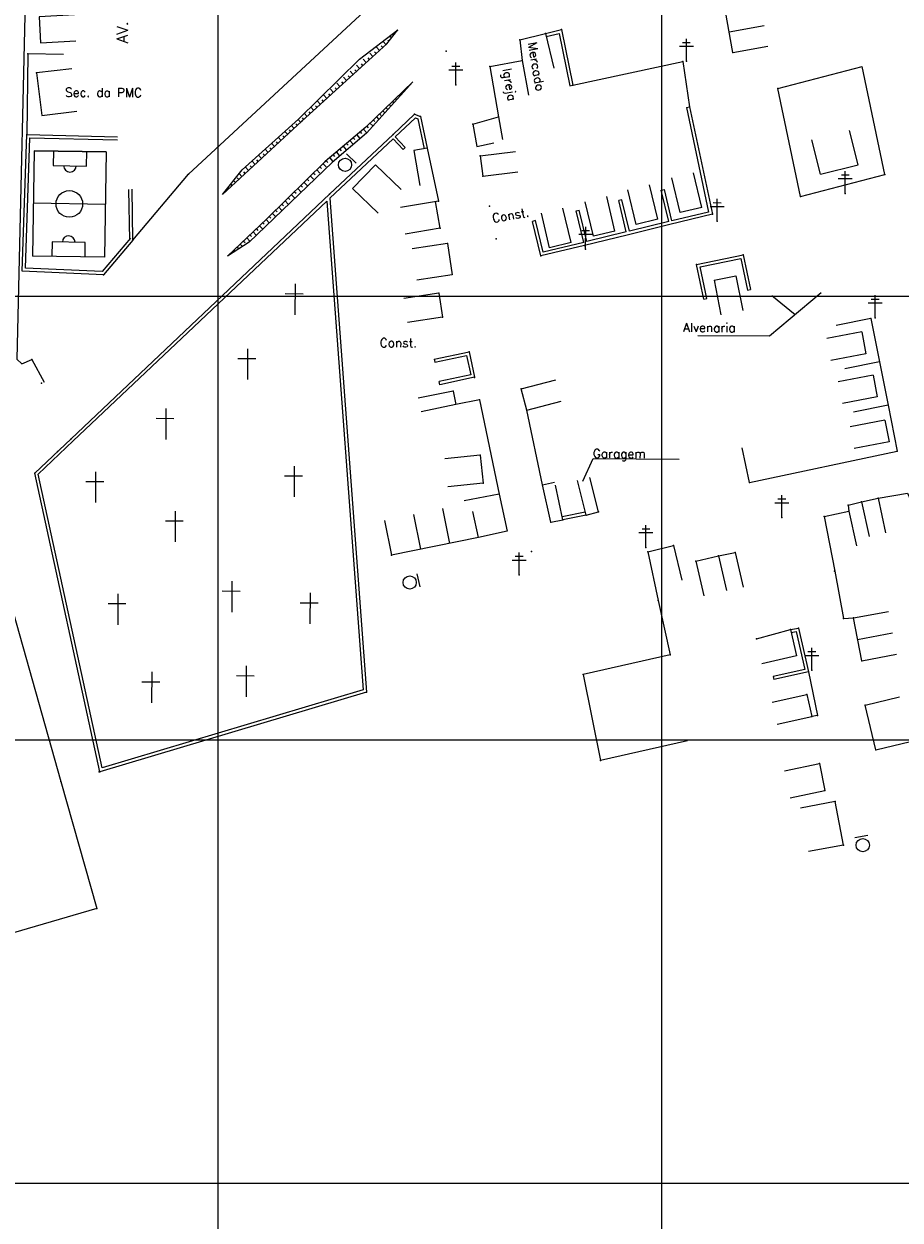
# Model space of a CAD drawing. Header units: millimetres. Extents: x 196436 to 199900, y 8705373 to 8708636.
# Tile 36 of 92: x 197956 to 198154, y 8706092 to 8706361. Entities that reach past the tile are written whole.
import ezdxf
from ezdxf.enums import TextEntityAlignment as Align

# ---------------------------------------------------------------- set-up
doc = ezdxf.new("R2010")
doc.units = ezdxf.units.MM
doc.header["$LTSCALE"] = 5
for name, color, linetype in [('CAMPO_FUT', 7, 'Continuous'), ('CASA', 6, 'Continuous'), ('CERCA', 3, 'CERCA_LINE'), ('MALHA', 9, 'Continuous'), ('MEIO-FIO', 7, 'Continuous'), ('MURO', 9, 'Continuous'), ('PE', 7, 'Continuous'), ('PL', 23, 'Continuous'), ('POSTE', 3, 'Continuous'), ('TALUDE', 212, 'Continuous'), ('TEXTO', 2, 'Continuous'), ('TXT_NRUA', 3, 'Continuous')]:
    doc.layers.add(name, color=color, linetype=linetype)
doc.styles.add('GEOSIS', font='ROMANS.SHX')
doc.linetypes.add('CERCA_LINE', pattern='A,0.5,-0.2,["X",Standard,S=0.1,R=0,X=-0.1,Y=-0.05],-0.25', length=0.95)

# ---------------------------------------------------------------- blocks, each defined once
blk = doc.blocks.new('CAMPO')
at = {"layer": 'CAMPO_FUT'}
for p, q in [((-12.9, 36.4), (-22.3, 45.4)), ((-33.6, 14.7), (-12.9, 36.4)), ((-43, 23.7), (-33.6, 14.7))]:
    blk.add_line(p, q, dxfattribs=at)
for points in [[(-55.1, 11), (-10.3, 58.1)], [(-10.3, 58.1), (-55.1, 11)], [(-10.3, 58.1), (58.5, -7.5)], [(24.1, 25.3), (-20.7, -21.7)], [(-55.1, 11), (13.7, -54.5)], [(58.5, -7.5), (13.7, -54.5)], [(46.4, -20.1), (37, -11.2), (16.3, -32.9), (25.7, -41.8)], [(37, -11.2), (16.3, -32.9)]]:
    blk.add_lwpolyline(points, dxfattribs=at)
blk.add_circle((1.7, 1.8), 12, dxfattribs=at)
for centre, start, end in [((-23.3, 25.6), 226.3786, 46.3786), ((26.7, -22), 46.3786, 226.3786)]:
    blk.add_arc(centre, 5.73, start, end, dxfattribs=at)
blk = doc.blocks.new('T1')
at = {"layer": 'TALUDE'}
for points in [[(0, 0), (0, 1)], [(1, 0), (1, 0.5)]]:
    blk.add_lwpolyline(points, dxfattribs=at)
blk = doc.blocks.new('A$C6C777A1E')
at = {"layer": 'CASA'}
for points in [[(0, 8), (0, 0)], [(0, 8), (5, 8)], [(5, 8), (5, 0)]]:
    blk.add_lwpolyline(points, dxfattribs=at)
blk = doc.blocks.new('C')
at = {"layer": 'CASA'}
blk.add_lwpolyline([(0, 0), (0, 8)], dxfattribs=at)
blk = doc.blocks.new('PL')
at = {"layer": 'PL'}
blk.add_line((2.01, 1.49), (2.01, -1.49), dxfattribs=at)
blk.add_circle((0, 0), 1.49, dxfattribs=at)

msp = doc.modelspace()

# ---------------------------------------------------------------- linework, layer by layer
at = {"layer": 'CASA'}
for p, q in [((198061.295, 8706351.768), (198063.259, 8706340.382)), ((198063.259, 8706340.382), (198064.145, 8706335.301)), ((198057.475, 8706338.787), (198058.36, 8706333.705))]:
    msp.add_line(p, q, dxfattribs=at)
for points in [[(197967.756, 8706363.384), (197959.767, 8706362.955), (197960.082, 8706357.097), (197968.07, 8706357.526)], [(198116.088, 8706354.939), (198114.422, 8706364.17)], [(198115.255, 8706359.555), (198123.128, 8706360.975)], [(198068.079, 8706357.776), (198073.865, 8706359.19)], [(198068.079, 8706357.776), (198068.569, 8706353.141)], [(198073.865, 8706359.19), (198075.764, 8706351.419)], [(198116.088, 8706354.939), (198123.961, 8706356.36)], [(197967.156, 8706351.26), (197959.212, 8706350.315), (197960.353, 8706340.729), (197968.297, 8706341.675)], [(198061.295, 8706351.768), (198068.569, 8706353.141)], [(198068.569, 8706353.141), (198070.052, 8706345.28)], [(198057.475, 8706338.787), (198063.259, 8706340.382)], [(198135.821, 8706327.473), (198133.877, 8706335.233)], [(198144.331, 8706329.605), (198142.387, 8706337.365)], [(198047.22, 8706333.34), (198044.187, 8706332.813)], [(198044.187, 8706332.813), (198045.554, 8706324.931)], [(198047.22, 8706333.34), (198049.778, 8706321.423)], [(198058.36, 8706333.705), (198062.255, 8706334.555)], [(198059.132, 8706331.62), (198067.071, 8706332.608)], [(198030.395, 8706324.266), (198035.546, 8706329.61)], [(198035.546, 8706329.61), (198041.306, 8706324.059)], [(198059.132, 8706331.62), (198059.705, 8706327.016)], [(198135.821, 8706327.473), (198144.331, 8706329.605)], [(198059.705, 8706327.016), (198067.644, 8706328.003)], [(198030.395, 8706324.266), (198036.156, 8706318.714)], [(198049.778, 8706321.423), (198041.186, 8706319.953)], [(198050.099, 8706315.297), (198049.071, 8706321.302)], [(198050.099, 8706315.297), (198042.213, 8706313.948)], [(198051.743, 8706311.844), (198043.832, 8706310.658)], [(198051.743, 8706311.844), (198052.798, 8706304.811)], [(198052.798, 8706304.811), (198044.886, 8706303.625)], [(198049.849, 8706300.684), (198041.939, 8706299.486)], [(198049.849, 8706300.684), (198050.671, 8706295.255)], [(198050.671, 8706295.255), (198042.761, 8706294.058)], [(198068.411, 8706279.108), (198076.151, 8706281.132)], [(198053.026, 8706278.578), (198045.19, 8706276.967)], [(198053.026, 8706278.578), (198053.654, 8706275.526)], [(198069.662, 8706274.323), (198068.411, 8706279.108)], [(198069.662, 8706274.323), (198077.402, 8706276.347)], [(198053.654, 8706275.526), (198045.818, 8706273.915)], [(198059.124, 8706264.133), (198051.168, 8706263.298)], [(198059.124, 8706264.133), (198059.782, 8706257.866)], [(198059.782, 8706257.866), (198051.826, 8706257.031)], [(198073.196, 8706257.463), (198075.867, 8706258.027)], [(198075.073, 8706249.007), (198073.196, 8706257.463)], [(198077.745, 8706249.571), (198076.091, 8706257.399)], [(198083, 8706250.641), (198081.06, 8706258.402)], [(198085.79, 8706251.338), (198083.85, 8706259.1)], [(198063.384, 8706255.363), (198065.199, 8706247.01)], [(198145.059, 8706253.649), (198148.793, 8706254.463)], [(198148.793, 8706254.463), (198150.496, 8706246.646)], [(198058.78, 8706245.585), (198057.48, 8706251.442)], [(198136.683, 8706250.341), (198142.231, 8706251.542)], [(198142.031, 8706252.852), (198145.059, 8706253.649)], [(198142.031, 8706252.852), (198142.231, 8706251.542)], [(198142.231, 8706251.542), (198143.925, 8706243.724)], [(198145.059, 8706253.649), (198146.762, 8706245.833)], [(198075.073, 8706249.007), (198077.745, 8706249.571)], [(198083, 8706250.641), (198085.79, 8706251.338)], [(198136.683, 8706250.341), (198139.012, 8706237.964)], [(198065.199, 8706247.01), (198058.78, 8706245.585)], [(198058.78, 8706245.585), (198039.143, 8706241.609)], [(198096.89, 8706242.377), (198102.712, 8706243.754)], [(198102.712, 8706243.754), (198104.553, 8706235.969)], [(198096.89, 8706242.377), (198099.229, 8706231.393)], [(198107.767, 8706240.242), (198112.868, 8706241.417)], [(198112.868, 8706241.417), (198116.581, 8706242.168)], [(198112.868, 8706241.417), (198114.664, 8706233.621)], [(198116.581, 8706242.168), (198118.377, 8706234.372)], [(198107.767, 8706240.242), (198109.563, 8706232.446)], [(198143.269, 8706227.446), (198151.13, 8706228.934)], [(198145.102, 8706217.761), (198143.269, 8706227.446)], [(198121.418, 8706222.772), (198129.036, 8706224.847)], [(198129.036, 8706224.847), (198130.422, 8706218.886)], [(198144.186, 8706222.604), (198152.046, 8706224.091)], [(198145.102, 8706217.761), (198152.963, 8706219.249)], [(198130.422, 8706218.886), (198122.63, 8706217.074)], [(198124.906, 8706208.488), (198132.717, 8706210.219)], [(198132.717, 8706210.219), (198133.831, 8706205.194)], [(198126.02, 8706203.463), (198133.831, 8706205.194)], [(198127.732, 8706192.987), (198135.565, 8706194.613)], [(198135.565, 8706194.613), (198136.831, 8706188.515)], [(198128.998, 8706186.889), (198136.831, 8706188.515)]]:
    msp.add_lwpolyline(points, dxfattribs=at)
for p in [(198068.079, 8706357.776, 710.084), (198073.864, 8706359.19, 709.59), (198116.088, 8706354.939, 705.77), (198061.295, 8706351.768, 710.65), (198068.569, 8706353.141, 710.632), (197959.212, 8706350.315, 712.245), (198063.259, 8706340.381, 711.118), (198057.475, 8706338.786, 711.452), (198059.132, 8706331.62, 711.745), (198059.705, 8706327.015, 711.958), (198049.778, 8706321.422, 712.749), (198061.209, 8706320.248, 711.588), (198050.099, 8706315.296, 713.057), (198051.743, 8706311.843, 712.516), (198062.734, 8706312.889, 711.802), (198049.849, 8706300.684, 712.502), (198050.671, 8706295.255, 712.511), (198053.026, 8706278.578, 713.282), (198068.411, 8706279.108, 711.583), (198069.662, 8706274.322, 711.501), (198059.124, 8706264.133, 712.241), (198059.782, 8706257.866, 712.536), (198073.196, 8706257.462, 711.589), (198148.793, 8706254.462, 706.582), (198142.03, 8706252.852, 707.098), (198142.231, 8706251.542, 707.019), (198145.059, 8706253.649, 706.775), (198075.073, 8706249.006, 711.521), (198083, 8706250.64, 711.015), (198085.79, 8706251.338, 710.786), (198136.682, 8706250.34, 707.38), (198102.712, 8706243.753, 709.527), (198039.143, 8706241.608, 714.202), (198070.707, 8706242.413, 713.546), (198096.889, 8706242.377, 710.048), (198112.868, 8706241.416, 709.054), (198116.58, 8706242.168, 708.774), (198107.767, 8706240.241, 709.545), (198139.011, 8706237.963, 707.587), (198099.229, 8706231.393, 710.407), (198143.269, 8706227.445, 707.596), (198121.418, 8706222.771, 708.886), (198145.102, 8706217.761, 707.601), (198132.716, 8706210.218, 708.283), (198133.83, 8706205.193, 708.351), (198135.565, 8706194.612, 709.054), (198136.831, 8706188.514, 709.058), (198139.158, 8706186.063, 708.185), (198141.013, 8706176.249, 708.223)]:
    msp.add_point(p, dxfattribs=at)
at = {"layer": 'CERCA'}
for p, q in [((198059.012, 8706276.628), (198063.384, 8706255.363)), ((198063.384, 8706255.363), (198055.532, 8706253.832)), ((197948.077, 8706249.408), (197964.635, 8706190.556)), ((198099.229, 8706231.393), (198101.921, 8706219.095)), ((198101.921, 8706219.095), (198082.381, 8706214.693)), ((198105.823, 8706199.712), (198086.282, 8706195.31)), ((197964.635, 8706190.556), (197972.79, 8706161.962)), ((197972.79, 8706161.962), (197926.327, 8706148.388))]:
    msp.add_line(p, q, dxfattribs=at)
for points in [[(198030.481, 8706402.539), (198032.525, 8706394.838), (198038.081, 8706368.976), (197993.405, 8706327.509)], [(197965.229, 8706354.468), (197957.23, 8706354.581), (197956.973, 8706336.415)], [(198080.034, 8706347.567), (198104.771, 8706352.901), (198106.299, 8706342.694)], [(198126.204, 8706346.837), (198145.211, 8706351.796)], [(198150.315, 8706327.432), (198145.211, 8706351.796)], [(198131.308, 8706322.472), (198126.204, 8706346.837)], [(197980.918, 8706312.608), (197993.405, 8706327.509)], [(198131.308, 8706322.472), (198150.315, 8706327.432)], [(198147.177, 8706294.943), (198139.334, 8706293.37)], [(198147.177, 8706294.943), (198151.092, 8706275.428)], [(198149.134, 8706285.185), (198141.291, 8706283.612)], [(198059.012, 8706276.628), (198053.654, 8706275.526)], [(198073.196, 8706257.463), (198069.662, 8706274.323)], [(198151.092, 8706275.428), (198143.248, 8706273.854)], [(198151.092, 8706275.428), (198153.103, 8706265.06)], [(198119.807, 8706257.985), (198118.145, 8706265.81)], [(198119.807, 8706257.985), (198153.103, 8706265.06)], [(198148.793, 8706254.463), (198155.457, 8706255.573), (198157.147, 8706251.756)], [(198139.012, 8706237.964), (198141.022, 8706227.295), (198143.269, 8706227.446)], [(198082.381, 8706214.693), (198086.282, 8706195.31)], [(198133.136, 8706215.323), (198135.175, 8706205.446), (198133.831, 8706205.194)], [(198145.87, 8706207.82), (198153.647, 8706209.696)], [(198148.312, 8706197.696), (198145.87, 8706207.82)], [(198148.312, 8706197.696), (198156.089, 8706199.572)], [(198139.158, 8706186.064), (198131.297, 8706184.578)], [(198141.013, 8706176.25), (198139.158, 8706186.064)], [(198141.013, 8706176.25), (198133.152, 8706174.764)]]:
    msp.add_lwpolyline(points, dxfattribs=at)
for p in [(197957.23, 8706354.58, 711.606), (198104.771, 8706352.901, 706.434), (198126.204, 8706346.837, 705.484), (197993.405, 8706327.509, 713.788), (198150.315, 8706327.431, 704.538), (198131.308, 8706322.472, 705.899), (198147.177, 8706294.943, 705.586), (198059.012, 8706276.628, 712.057), (198151.091, 8706275.427, 706.028), (198153.103, 8706265.059, 706.268), (198119.807, 8706257.984, 708.069), (198141.022, 8706227.294, 707.767), (198101.921, 8706219.094, 710.23), (198082.38, 8706214.693, 711.636), (198145.869, 8706207.819, 707.485), (198135.174, 8706205.445, 708.216), (198148.312, 8706197.695, 707.208), (198086.282, 8706195.309, 711.678), (197964.634, 8706190.556, 717.106), (197972.79, 8706161.962, 717.458)]:
    msp.add_point(p, dxfattribs=at)
at = {"layer": 'MALHA'}
for p, q in [((198000, 8708635.599), (198000, 8705384.785)), ((198100, 8708635.599), (198100, 8705384.785)), ((198100, 8708635.599), (198100, 8705384.785)), ((196441.61, 8706300), (199000, 8706300)), ((196441.61, 8706300), (199000, 8706300)), ((196441.61, 8706200), (199000, 8706200)), ((196441.61, 8706200), (199000, 8706200)), ((196441.61, 8706100), (199000, 8706100)), ((196441.61, 8706100), (199000, 8706100))]:
    msp.add_line(p, q, dxfattribs=at)
at = {"layer": 'MEIO-FIO'}
for points in [[(197989.648, 8706570.146), (197962.246, 8706564.569), (197959.405, 8706486.029), (197954.763, 8706285.773), (197955.899, 8706284.76), (197958.115, 8706285.734)], [(197958.115, 8706285.734), (197960.911, 8706280.614)]]:
    msp.add_lwpolyline(points, dxfattribs=at)
for p in [(197958.115, 8706285.734, 714.431), (197960.303, 8706280.378, 714.697)]:
    msp.add_point(p, dxfattribs=at)
at = {"layer": 'MURO'}
for p, q in [((198073.865, 8706359.19), (198077.453, 8706360.085)), ((198074.034, 8706358.511), (198076.915, 8706359.229)), ((198076.915, 8706359.229), (198079.348, 8706347.426)), ((198077.453, 8706360.085), (198080.034, 8706347.567)), ((198039.533, 8706336.443), (198044.378, 8706340.978)), ((198044.378, 8706340.978), (198045.71, 8706340.51)), ((198045.71, 8706340.51), (198047.22, 8706333.34)), ((198105.615, 8706342.548), (198110.606, 8706318.954)), ((198106.299, 8706342.694), (198111.452, 8706318.439)), ((198040.012, 8706335.932), (198044.546, 8706340.177)), ((198044.546, 8706340.177), (198045.106, 8706339.98)), ((198045.106, 8706339.98), (198046.535, 8706333.194)), ((198025.209, 8706322.96), (198039.533, 8706336.443)), ((198025.275, 8706322.062), (198039.503, 8706335.454)), ((198039.503, 8706335.454), (198041.765, 8706333.051)), ((198040.012, 8706335.932), (198042.275, 8706333.531)), ((198041.765, 8706333.051), (198042.275, 8706333.531)), ((197966.971, 8706267.846), (198025.209, 8706322.96)), ((197966.971, 8706267.846), (198025.209, 8706322.96)), ((198025.275, 8706322.062), (198033.517, 8706210.721)), ((198025.275, 8706322.062), (198033.517, 8706210.721)), ((198091.029, 8706321.713), (198090.348, 8706321.548)), ((198092.071, 8706314.454), (198090.348, 8706321.548)), ((198092.751, 8706314.619), (198091.029, 8706321.713)), ((198099.956, 8706323.88), (198100.637, 8706324.045)), ((198101.679, 8706316.786), (198099.956, 8706323.88)), ((198102.359, 8706316.951), (198100.637, 8706324.045)), ((198080.74, 8706319.215), (198081.421, 8706319.38)), ((198082.464, 8706312.121), (198080.74, 8706319.215)), ((198083.143, 8706312.286), (198081.421, 8706319.38)), ((198110.606, 8706318.954), (198102.359, 8706316.951)), ((198072.799, 8706309.074), (198070.927, 8706316.852)), ((198073.316, 8706309.919), (198071.607, 8706317.016)), ((198101.844, 8706316.106), (198092.236, 8706313.773)), ((198101.679, 8706316.786), (198092.751, 8706314.619)), ((198111.452, 8706318.439), (198101.844, 8706316.106)), ((198092.236, 8706313.773), (198082.628, 8706311.441)), ((198092.071, 8706314.454), (198083.143, 8706312.286)), ((198082.628, 8706311.441), (198072.799, 8706309.074)), ((198082.464, 8706312.121), (198073.316, 8706309.919)), ((198107.909, 8706307.131), (198118.397, 8706309.332)), ((198108.738, 8706306.589), (198117.855, 8706308.503)), ((198117.855, 8706308.503), (198119.355, 8706301.359)), ((198118.397, 8706309.332), (198120.04, 8706301.503)), ((198109.553, 8706299.301), (198107.909, 8706307.131)), ((198110.238, 8706299.445), (198108.738, 8706306.589)), ((198048.807, 8706285.798), (198056.634, 8706287.454)), ((198048.952, 8706285.113), (198056.094, 8706286.624)), ((198056.094, 8706286.624), (198057.024, 8706282.228)), ((198056.634, 8706287.454), (198057.854, 8706281.688)), ((198057.024, 8706282.228), (198049.882, 8706280.717)), ((198057.854, 8706281.688), (198050.027, 8706280.032)), ((197958.765, 8706260.062), (197966.971, 8706267.846)), ((197958.765, 8706260.062), (197966.971, 8706267.846)), ((197973.412, 8706192.731), (197958.765, 8706260.062)), ((197973.412, 8706192.731), (197958.765, 8706260.062)), ((198082.83, 8706251.321), (198077.6, 8706250.256)), ((198083, 8706250.641), (198077.745, 8706249.571)), ((198129.036, 8706224.847), (198130.9, 8706225.174)), ((198130.9, 8706225.174), (198133.136, 8706215.323)), ((198129.195, 8706224.165), (198130.365, 8706224.369)), ((198130.365, 8706224.369), (198132.299, 8706215.851)), ((198132.299, 8706215.851), (198125.18, 8706214.235)), ((198125.18, 8706214.235), (198125.335, 8706213.552)), ((198133.136, 8706215.323), (198125.335, 8706213.552)), ((198033.517, 8706210.721), (197973.412, 8706192.731)), ((198033.517, 8706210.721), (197973.412, 8706192.731))]:
    msp.add_line(p, q, dxfattribs=at)
for points in [[(198079.348, 8706347.426), (198080.034, 8706347.567)], [(198105.615, 8706342.548), (198106.299, 8706342.694)], [(197980.918, 8706312.608), (197974.279, 8706304.825), (197955.975, 8706305.594), (197956.973, 8706336.415), (197977.453, 8706335.935)], [(197980.386, 8706313.063), (197973.968, 8706305.538), (197956.697, 8706306.264), (197957.651, 8706335.699), (197977.436, 8706335.235)], [(197980.218, 8706312.595), (197979.995, 8706324.058)], [(197980.918, 8706312.608), (197980.695, 8706324.072)], [(198071.607, 8706317.016), (198070.927, 8706316.852)], [(198017.441, 8706302.752), (198017.41, 8706295.786)], [(198017.441, 8706302.752), (198017.41, 8706295.786)], [(198015.229, 8706300.562), (198019.266, 8706300.544)], [(198015.229, 8706300.562), (198019.266, 8706300.544)], [(198119.355, 8706301.359), (198120.04, 8706301.503)], [(198109.553, 8706299.301), (198110.238, 8706299.445)], [(198006.735, 8706288.133), (198006.705, 8706281.166)], [(198006.735, 8706288.133), (198006.705, 8706281.166)], [(198004.524, 8706285.943), (198008.56, 8706285.925)], [(198004.524, 8706285.943), (198008.56, 8706285.925)], [(198048.807, 8706285.798), (198048.952, 8706285.113)], [(198050.027, 8706280.032), (198049.882, 8706280.717)], [(197988.328, 8706274.647), (197988.298, 8706267.681)], [(197988.328, 8706274.647), (197988.298, 8706267.681)], [(197986.117, 8706272.457), (197990.154, 8706272.439)], [(197986.117, 8706272.457), (197990.154, 8706272.439)], [(197972.487, 8706260.417), (197972.457, 8706253.45)], [(197972.487, 8706260.417), (197972.457, 8706253.45)], [(198015.05, 8706259.497), (198019.086, 8706259.479)], [(198015.05, 8706259.497), (198019.086, 8706259.479)], [(198017.261, 8706261.687), (198017.23, 8706254.721)], [(198017.261, 8706261.687), (198017.23, 8706254.721)], [(197970.276, 8706258.226), (197974.312, 8706258.209)], [(197970.276, 8706258.226), (197974.312, 8706258.209)], [(197990.429, 8706251.538), (197990.398, 8706244.572)], [(197990.429, 8706251.538), (197990.398, 8706244.572)], [(197988.218, 8706249.348), (197992.254, 8706249.33)], [(197988.218, 8706249.348), (197992.254, 8706249.33)], [(198003.203, 8706235.716), (198003.172, 8706228.749)], [(198003.203, 8706235.716), (198003.172, 8706228.749)], [(197977.504, 8706232.895), (197977.473, 8706225.929)], [(197977.504, 8706232.895), (197977.473, 8706225.929)], [(198000.992, 8706233.525), (198005.028, 8706233.508)], [(198000.992, 8706233.525), (198005.028, 8706233.508)], [(198020.805, 8706233.072), (198020.775, 8706226.106)], [(198020.805, 8706233.072), (198020.775, 8706226.106)], [(197975.293, 8706230.705), (197979.329, 8706230.687)], [(197975.293, 8706230.705), (197979.329, 8706230.687)], [(198018.594, 8706230.882), (198022.63, 8706230.864)], [(198018.594, 8706230.882), (198022.63, 8706230.864)], [(198006.422, 8706216.635), (198006.391, 8706209.669)], [(198006.422, 8706216.635), (198006.391, 8706209.669)], [(197985.133, 8706215.262), (197985.102, 8706208.295)], [(197985.133, 8706215.262), (197985.102, 8706208.295)], [(198004.211, 8706214.445), (198008.247, 8706214.427)], [(198004.211, 8706214.445), (198008.247, 8706214.427)], [(197982.921, 8706213.072), (197986.958, 8706213.054)], [(197982.921, 8706213.072), (197986.958, 8706213.054)]]:
    msp.add_lwpolyline(points, dxfattribs=at)
msp.add_lwpolyline([(198024.619, 8706321.439), (198032.778, 8706211.23), (197973.935, 8706193.618), (197959.533, 8706259.826), (197967.453, 8706267.338)], close=True, dxfattribs=at)
msp.add_lwpolyline([(198024.619, 8706321.439), (198032.778, 8706211.23), (197973.935, 8706193.618), (197959.533, 8706259.826), (197967.453, 8706267.338)], close=True, dxfattribs=at)
for p in [(198077.453, 8706360.085, 709.349), (198080.034, 8706347.567, 708.844), (198044.378, 8706340.978, 712.395), (198045.71, 8706340.51, 712.6), (198106.299, 8706342.693, 706.789), (197956.973, 8706336.415, 712.418), (198039.533, 8706336.443, 713.015), (198047.22, 8706333.339, 712.913), (198025.209, 8706322.96, 713.991), (198111.452, 8706318.438, 707.146), (197980.918, 8706312.608, 713.88), (198082.628, 8706311.44, 709.9), (198072.799, 8706309.074, 710.741), (198118.397, 8706309.331, 707.567), (198107.909, 8706307.13, 707.7), (197974.279, 8706304.825, 713.995), (198056.633, 8706287.454, 712.257), (198057.853, 8706281.687, 712.158), (197966.971, 8706267.846, 715.203), (197963.928, 8706264.965, 715.166), (197958.765, 8706260.062, 715.019), (198077.744, 8706249.571, 711.355), (198129.036, 8706224.847, 708.374), (198130.9, 8706225.173, 708.239), (198133.136, 8706215.322, 708.213), (198033.517, 8706210.72, 715.06), (197973.271, 8706192.733, 717.183), (197973.411, 8706192.73, 717.224)]:
    msp.add_point(p, dxfattribs=at)
at = {"layer": 'PE'}
for p in [(198051.494, 8706355.21, 710.152), (198018.972, 8706339.409, 712.378), (198024.221, 8706330.31, 712.74)]:
    msp.add_point(p, dxfattribs=at)
at = {"layer": 'POSTE'}
for p, q in [((198104.736, 8706357.17), (198106.486, 8706357.163)), ((198105.592, 8706352.967), (198105.615, 8706358.006)), ((198104.032, 8706356.333), (198107.182, 8706356.32)), ((198052.775, 8706351.852), (198054.525, 8706351.845)), ((198053.631, 8706347.649), (198053.653, 8706352.688)), ((198052.071, 8706351.015), (198055.221, 8706351.002)), ((198140.519, 8706327.35), (198142.269, 8706327.343)), ((198141.375, 8706323.147), (198141.398, 8706328.187)), ((198139.815, 8706326.513), (198142.965, 8706326.5)), ((198112.513, 8706316.867), (198112.535, 8706321.907)), ((198110.953, 8706320.234), (198114.103, 8706320.22)), ((198111.656, 8706321.071), (198113.406, 8706321.063)), ((198081.339, 8706313.98), (198084.489, 8706313.966)), ((198082.043, 8706314.816), (198083.793, 8706314.809)), ((198082.899, 8706310.613), (198082.921, 8706315.653)), ((198148.129, 8706295.136), (198148.151, 8706300.176)), ((198146.569, 8706298.503), (198149.719, 8706298.489)), ((198147.272, 8706299.34), (198149.022, 8706299.332)), ((198126.236, 8706254.268), (198127.985, 8706254.26)), ((198127.092, 8706250.064), (198127.114, 8706255.104)), ((198125.532, 8706253.431), (198128.682, 8706253.417)), ((198094.904, 8706246.685), (198098.054, 8706246.671)), ((198095.608, 8706247.522), (198097.358, 8706247.514)), ((198096.465, 8706243.318), (198096.487, 8706248.358)), ((198067.044, 8706241.345), (198068.794, 8706241.338)), ((198067.901, 8706237.142), (198067.923, 8706242.182)), ((198066.34, 8706240.508), (198069.49, 8706240.495)), ((198132.283, 8706219.015), (198135.433, 8706219.002)), ((198132.987, 8706219.852), (198134.737, 8706219.845)), ((198133.844, 8706215.649), (198133.866, 8706220.689))]:
    msp.add_line(p, q, dxfattribs=at)
for p in [(198105.592, 8706352.966, 706.353), (198053.631, 8706347.648, 711.604), (198141.375, 8706323.146, 705.17), (198112.513, 8706316.867, 707.096), (198082.899, 8706310.612, 709.909), (198148.129, 8706295.136, 705.464), (198127.092, 8706250.064, 707.899), (198096.464, 8706243.318, 709.851), (198067.9, 8706237.141, 712.278), (198133.843, 8706215.648, 708.151)]:
    msp.add_point(p, dxfattribs=at)
at = {"layer": 'TALUDE'}
for points in [[(198001.05, 8706322.916), (198005.508, 8706328.435), (198018.177, 8706339.875), (198031.984, 8706353.445), (198040.557, 8706359.994)], [(198001.05, 8706322.916), (198018.972, 8706339.409), (198031.484, 8706350.886), (198038.102, 8706356.834), (198040.557, 8706359.994)], [(198039.8, 8706359.019), (198039.543, 8706359.219)], [(198037.929, 8706356.678), (198037.261, 8706357.422)], [(198038.58, 8706357.45), (198038.339, 8706357.719)], [(198039.186, 8706358.23), (198038.721, 8706358.591)], [(198043.933, 8706348.287), (198033.492, 8706336.739), (198025.806, 8706330.096), (198007.094, 8706312.171), (198002.195, 8706308.969)], [(198043.933, 8706348.287), (198033.356, 8706338.097), (198024.221, 8706330.31), (198011.081, 8706317.426), (198002.195, 8706308.969)], [(198041.513, 8706345.956), (198041.674, 8706345.788)], [(198042.233, 8706346.649), (198042.347, 8706346.532)], [(198042.954, 8706347.343), (198043.019, 8706347.276)], [(198038.633, 8706343.18), (198038.985, 8706342.814)], [(198039.353, 8706343.874), (198039.7, 8706343.514)], [(198040.073, 8706344.568), (198040.33, 8706344.301)], [(198040.793, 8706345.262), (198041.002, 8706345.045)], [(198035.752, 8706340.405), (198036.296, 8706339.84)], [(198036.472, 8706341.099), (198036.819, 8706340.739)], [(198037.192, 8706341.793), (198037.641, 8706341.327)], [(198037.912, 8706342.487), (198038.259, 8706342.127)], [(198033.591, 8706338.324), (198033.938, 8706337.964)], [(198034.312, 8706339.018), (198034.951, 8706338.353)], [(198035.032, 8706339.711), (198035.379, 8706339.351)], [(198005.465, 8706326.979), (198004.862, 8706327.635)], [(198006.201, 8706327.656), (198005.862, 8706328.024)], [(198002.522, 8706324.27), (198002.321, 8706324.489)], [(198003.258, 8706324.948), (198002.956, 8706325.276)], [(198003.993, 8706325.625), (198003.591, 8706326.062)], [(198004.729, 8706326.302), (198004.391, 8706326.67)], [(198004.368, 8706311.037), (198004.713, 8706310.675)], [(198005.093, 8706311.727), (198005.6, 8706311.194)], [(198002.92, 8706309.659), (198003.046, 8706309.525)], [(198003.644, 8706310.348), (198003.897, 8706310.082)]]:
    msp.add_lwpolyline(points, dxfattribs=at)
at = {"layer": 'TEXTO', "color": 7}
for points in [[(198135.948, 8706300.713), (198124.332, 8706290.991), (198108.195, 8706291.062)], [(198124.861, 8706300.11), (198130.14, 8706295.852)], [(198082.245, 8706258.262), (198084.57, 8706263.354), (198103.991, 8706263.269)]]:
    msp.add_lwpolyline(points, dxfattribs=at)

# ---------------------------------------------------------------- block references
at = {"layer": 'CASA'}
for name, p, rotation in [('T1', (198036.442, 8706355.342), 41.94780331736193), ('T1', (198033.467, 8706352.668), 41.94780331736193), ('T1', (198034.954, 8706354.005), 41.94780331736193), ('T1', (198030.501, 8706349.984), 42.52770180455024), ('T1', (198031.979, 8706351.331), 41.94780331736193), ('T1', (198027.553, 8706347.28), 42.52770180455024), ('T1', (198029.027, 8706348.632), 42.52770180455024), ('T1', (198024.605, 8706344.576), 42.52770180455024), ('T1', (198026.079, 8706345.928), 42.52770180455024), ('T1', (198021.657, 8706341.873), 42.52770180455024), ('T1', (198023.131, 8706343.224), 42.52770180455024), ('T1', (198018.71, 8706339.168), 42.62330285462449), ('T1', (198020.183, 8706340.521), 42.52770180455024), ('T1', (198015.767, 8706336.46), 42.62330285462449), ('T1', (198017.238, 8706337.814), 42.62330285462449), ('T1', (198032.844, 8706337.66), 220.4448450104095), ('T1', (198012.823, 8706333.751), 42.62330285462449), ('T1', (198014.295, 8706335.105), 42.62330285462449), ('T1', (198029.8, 8706335.066), 220.4448450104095), ('T1', (198031.322, 8706336.363), 220.4448450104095), ('T1', (198009.88, 8706331.042), 42.62330285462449), ('T1', (198011.352, 8706332.397), 42.62330285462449), ('T1', (198026.755, 8706332.471), 220.4448450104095), ('T1', (198028.278, 8706333.768), 220.4448450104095), ('T1', (198006.937, 8706328.334), 42.62330285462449), ('T1', (198008.408, 8706329.688), 42.62330285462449), ('T1', (198023.743, 8706329.841), 224.436943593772), ('T1', (198025.233, 8706331.173), 220.4448450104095), ('T1', (198020.887, 8706327.041), 224.436943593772), ('T1', (198022.315, 8706328.441), 224.436943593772), ('A$C6C777A1E', (198107.224, 8706327.785), 193.4240936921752), ('T1', (198018.031, 8706324.24), 224.436943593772), ('T1', (198019.459, 8706325.641), 224.436943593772), ('A$C6C777A1E', (198097.29, 8706325.117), 193.4240936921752), ('T1', (198016.603, 8706322.84), 224.436943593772), ('A$C6C777A1E', (198087.659, 8706322.428), 193.4240936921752), ('T1', (198013.747, 8706320.04), 224.436943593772), ('T1', (198015.175, 8706321.44), 224.436943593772), ('A$C6C777A1E', (198077.791, 8706319.84), 193.4240936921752), ('T1', (198010.888, 8706317.242), 223.5828730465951), ('T1', (198012.318, 8706318.639), 224.436943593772), ('T1', (198007.99, 8706314.484), 223.5828730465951), ('T1', (198009.439, 8706315.863), 223.5828730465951), ('T1', (198006.541, 8706313.106), 223.5828730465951), ('A$C6C777A1E', (198113.393, 8706295.74), 11.29173914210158), ('A$C6C777A1E', (198137.241, 8706290.421), 280.8631326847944), ('A$C6C777A1E', (198139.813, 8706280.662), 280.8631326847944), ('A$C6C777A1E', (198142.494, 8706270.522), 280.8631326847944), ('C', (198050.647, 8706252.1), 191.4472674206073), ('C', (198037.555, 8706249.449), 191.4472674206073), ('C', (198044.101, 8706250.775), 191.4472674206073)]:
    msp.add_blockref(name, p, dxfattribs=dict(at, rotation=rotation))
at = {"layer": 'CASA', "xscale": 0.2499999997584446, "yscale": 0.25, "zscale": 0.25, "rotation": 312.6578579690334}
msp.add_blockref('CAMPO', (197965.956, 8706320.784), dxfattribs=at)
at = {"layer": 'PL'}
for p, rotation in [((198028.696, 8706329.609), 45.15224167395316), ((198043.263, 8706235.434), 14.2687420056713), ((198145.339, 8706176.227), 99.17842134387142)]:
    msp.add_blockref('PL', p, dxfattribs=dict(at, rotation=rotation))

# ---------------------------------------------------------------- texts
at = {"layer": 'TEXTO', "style": 'GEOSIS'}
for s, rotation, p in [('Mercado', 279.74938, (198069.271, 8706356.97)), ('Igreja', 279.74938, (198063.594, 8706351.05)), ('Sec. da PMC', 359.749, (197965.617, 8706344.338)), ('Const.', 9.53886, (198062.109, 8706315.963)), ('Alvenaria', 359.749, (198104.856, 8706291.336)), ('Const.', 359.749, (198036.509, 8706287.891)), ('Garagem', 359.749, (198084.519, 8706262.921))]:
    msp.add_text(s, height=2, rotation=rotation, dxfattribs=at).set_placement(p, align=Align.BOTTOM_LEFT)
at = {"layer": 'TXT_NRUA', "style": 'GEOSIS'}
msp.add_text('AV. VIDEVAL SEIXAS DOURADO', height=2.5, rotation=89.63815, dxfattribs=at).set_placement((197980.502, 8706357.017), align=Align.BOTTOM_LEFT)

doc.saveas('drawing.dxf')
